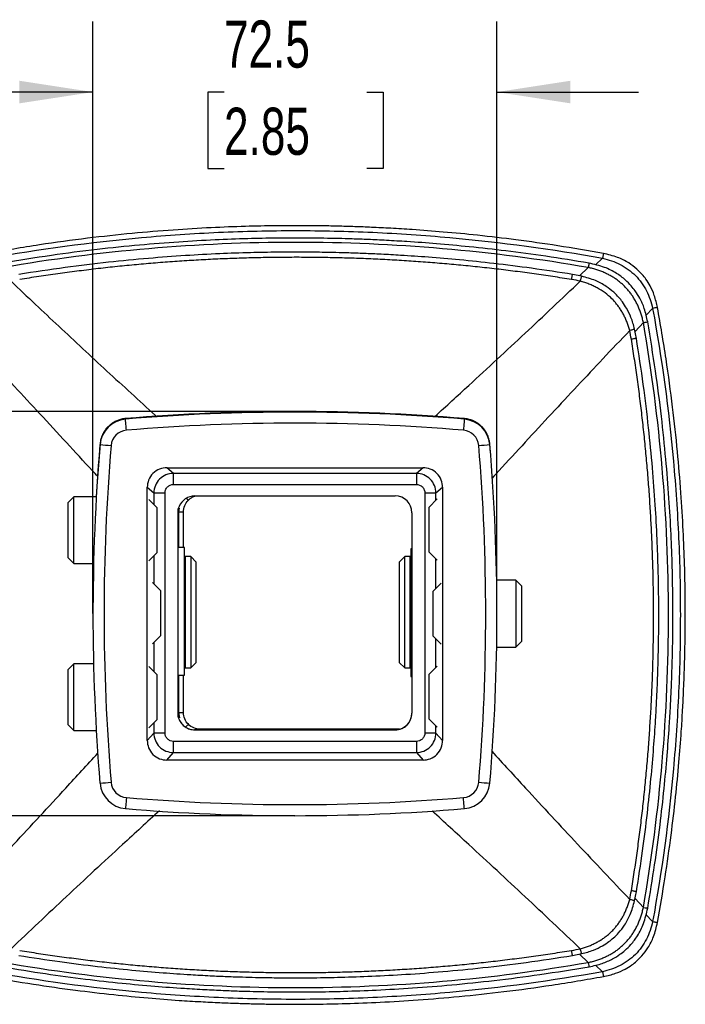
# Model space of a CAD drawing. Header units: millimetres. Extents: x 0 to 1118, y 0 to 864.
# Tile 8 of 21: x 500 to 620, y 147 to 323. Entities that reach past the tile are written whole.
import ezdxf

# ---------------------------------------------------------------- set-up
doc = ezdxf.new("R2010")
doc.units = ezdxf.units.MM
doc.header["$LTSCALE"] = 4
doc.layers.add('DIMENSIONS', color=140, linetype='Continuous', lineweight=25)
doc.styles.add('SLDTEXTSTYLE0', font='TXT', dxfattribs={"width": 0.7})
doc.dimstyles.new('SLDDIMSTYLE2', dxfattribs={"dimtxt": 8.632031, "dimasz": 13.208, "dimexe": 0, "dimexo": 0.0625, "dimgap": 2.158008, "dimtad": 0, "dimtih": 1, "dimtoh": 1, "dimdec": 1, "dimrnd": 1e-09, "dimzin": 12, "dimdsep": 46, "dimtxsty": 'SLDTEXTSTYLE0', "dimsah": 1, "dimcen": 0.09, "dimadec": 0, "dimazin": 3, "dimtfac": 1, "dimtdec": 1, "dimtmove": 0, "dimatfit": 0, "dimfxl": 0, "dimfrac": 2, "dimtolj": 1, "dimtzin": 12, "dimarcsym": 0})

# ---------------------------------------------------------------- blocks, each defined once
blk = doc.blocks.new('_D_5')
at = {"layer": 'DIMENSIONS'}
for p, q in [((454.89, 253.04), (454.89, 278.44)), ((544.48, 253.04), (442.19, 253.04)), ((442.07, 222.71), (439.17, 222.71)), ((439.17, 222.71), (439.17, 208.99)), ((467.72, 222.71), (470.62, 222.71)), ((470.62, 222.71), (470.62, 208.99)), ((439.17, 208.99), (442.07, 208.99)), ((470.62, 208.99), (467.72, 208.99)), ((544.48, 180.44), (442.19, 180.44)), ((454.89, 180.44), (454.89, 155.04))]:
    blk.add_line(p, q, dxfattribs=at)
for points in [[(454.89, 253.04), (456.93, 266.25), (452.86, 266.25)], [(454.89, 180.44), (452.86, 167.24), (456.93, 167.24)]]:
    blk.add_solid(points, dxfattribs=at)
at = {"layer": 'DIMENSIONS', "char_height": 8.467, "attachment_point": 1, "style": 'SLDTEXTSTYLE0'}
for s, insert in [('72.6', (442.07, 235.55)), ('2.86', (442.07, 219.9))]:
    blk.add_mtext(s, dxfattribs=dict(at, insert=insert))
blk = doc.blocks.new('_D_6')
at = {"layer": 'DIMENSIONS'}
for p, q in [((513.31, 221.87), (513.31, 323.12)), ((585.81, 221.87), (585.81, 323.12)), ((513.31, 310.42), (487.91, 310.42)), ((536.83, 310.42), (533.93, 310.42)), ((533.93, 310.42), (533.93, 296.7)), ((562.48, 310.42), (565.37, 310.42)), ((565.37, 310.42), (565.37, 296.7)), ((585.81, 310.42), (611.21, 310.42)), ((533.93, 296.7), (536.83, 296.7)), ((565.37, 296.7), (562.48, 296.7))]:
    blk.add_line(p, q, dxfattribs=at)
for points in [[(513.31, 310.42), (500.1, 312.45), (500.1, 308.39)], [(585.81, 310.42), (599.01, 308.39), (599.01, 312.45)]]:
    blk.add_solid(points, dxfattribs=at)
at = {"layer": 'DIMENSIONS', "char_height": 8.467, "attachment_point": 1, "style": 'SLDTEXTSTYLE0'}
for s, insert in [('72.5', (536.83, 323.27)), ('2.85', (536.83, 307.61))]:
    blk.add_mtext(s, dxfattribs=dict(at, insert=insert))

msp = doc.modelspace()

# ---------------------------------------------------------------- linework, layer by layer
for p, q in [((603.5, 279.36), (604.76, 280.57)), ((601.05, 277.33), (599.37, 277.66)), ((600.63, 277.41), (602.21, 278.9)), ((613.76, 271.57), (612.57, 270.32)), ((612.1, 269.01), (610.6, 267.44)), ((610.85, 266.18), (610.52, 267.85)), ((519.14, 251.67), (519.14, 251.77)), ((579.97, 251.77), (579.97, 251.67)), ((514.58, 247.21), (514.58, 247.11)), ((584.54, 247.11), (584.54, 247.21)), ((584.66, 245.64), (584.54, 247.21)), ((526.56, 242.94), (572.56, 242.94)), ((527.74, 241.92), (526.56, 242.94)), ((572.56, 242.94), (571.37, 241.92)), ((571.37, 241.92), (527.74, 241.92)), ((523.06, 193.94), (523.06, 239.44)), ((523.06, 239.44), (524.24, 238.42)), ((527.74, 239.93), (571.37, 239.93)), ((574.87, 238.42), (576.06, 239.44)), ((576.06, 239.44), (576.06, 193.94)), ((509.89, 237.73), (508.82, 236.65)), ((513.91, 237.73), (509.89, 237.73)), ((509.89, 231.73), (509.89, 237.73)), ((524.82, 235.73), (523.32, 237.23)), ((524.24, 238.42), (524.24, 236.3)), ((526.24, 195.3), (526.24, 238.43)), ((531.56, 237.87), (567.56, 237.87)), ((572.87, 238.43), (572.87, 195.3)), ((575.1, 237.33), (573.6, 235.83)), ((574.87, 237.1), (574.87, 238.42)), ((508.82, 236.65), (508.82, 231.73)), ((524.82, 227.73), (524.82, 235.73)), ((528.56, 235.48), (528.56, 198.25)), ((528.76, 235.71), (528.68, 234.99)), ((573.6, 235.83), (573.6, 231.02)), ((528.68, 234.99), (528.68, 228.64)), ((529.56, 228.64), (529.56, 234.99)), ((570.56, 234.87), (570.56, 198.87)), ((508.82, 231.73), (508.82, 226.8)), ((509.89, 225.73), (509.89, 231.73)), ((573.6, 231.02), (573.6, 227.83)), ((529.76, 228.64), (528.56, 228.64)), ((529.76, 205.7), (529.76, 228.64)), ((570.56, 228.37), (570.36, 228.37)), ((570.36, 228.37), (570.36, 205.44)), ((508.82, 226.8), (509.89, 225.73)), ((523.32, 226.23), (524.82, 227.73)), ((524.24, 227.15), (524.24, 222.1)), ((530.86, 226.99), (529.86, 226.99)), ((529.86, 226.99), (529.86, 206.99)), ((531.86, 225.99), (530.86, 226.99)), ((530.86, 226.99), (530.86, 206.99)), ((569.26, 226.99), (568.26, 225.99)), ((570.26, 226.99), (569.26, 226.99)), ((569.26, 206.99), (569.26, 226.99)), ((570.26, 206.99), (570.26, 226.99)), ((573.6, 227.83), (575.1, 226.33)), ((574.87, 221.3), (574.87, 226.55)), ((509.89, 225.73), (513.42, 225.73)), ((529.86, 226.24), (529.76, 226.24)), ((531.86, 207.99), (531.86, 225.99)), ((568.26, 225.99), (568.26, 207.99)), ((570.36, 226.24), (570.26, 226.24)), ((525.52, 220.83), (524.02, 222.33)), ((575.79, 222.23), (574.29, 220.73)), ((589.22, 222.73), (585.76, 222.73)), ((590.29, 221.65), (589.22, 222.73)), ((589.22, 222.73), (589.22, 210.73)), ((590.29, 211.8), (590.29, 221.65)), ((525.52, 212.83), (525.52, 220.83)), ((574.29, 220.73), (574.29, 214.81)), ((513.31, 216.79), (513.31, 216.69)), ((585.81, 216.69), (585.81, 216.71)), ((574.29, 214.81), (574.29, 212.73)), ((524.02, 211.33), (525.52, 212.83)), ((574.29, 212.73), (575.79, 211.23)), ((524.24, 211.55), (524.24, 206.3)), ((574.87, 207.1), (574.87, 212.15)), ((585.76, 210.73), (589.22, 210.73)), ((589.22, 210.73), (590.29, 211.8)), ((509.89, 207.73), (508.82, 206.65)), ((513.42, 207.73), (509.89, 207.73)), ((509.89, 201.78), (509.89, 207.73)), ((524.82, 205.73), (523.32, 207.23)), ((529.76, 207.74), (529.86, 207.74)), ((529.86, 206.99), (530.86, 206.99)), ((530.86, 206.99), (531.86, 207.99)), ((568.26, 207.99), (569.26, 206.99)), ((569.26, 206.99), (570.26, 206.99)), ((570.26, 207.74), (570.36, 207.74)), ((575.1, 207.33), (573.6, 205.83)), ((508.82, 206.65), (508.82, 201.77)), ((524.82, 197.73), (524.82, 205.73)), ((528.56, 205.7), (529.76, 205.7)), ((528.68, 205.7), (528.68, 198.99)), ((529.56, 198.99), (529.56, 205.7)), ((570.36, 205.44), (570.56, 205.44)), ((573.6, 205.83), (573.6, 200.92)), ((508.82, 201.77), (508.82, 196.8)), ((509.89, 195.73), (509.89, 201.78)), ((573.6, 200.92), (573.6, 197.83)), ((528.68, 198.99), (528.83, 198)), ((508.82, 196.8), (509.89, 195.73)), ((523.32, 196.23), (524.82, 197.73)), ((524.24, 197.15), (524.24, 195.3)), ((573.6, 197.83), (575.1, 196.33)), ((574.87, 195.3), (574.87, 196.55)), ((509.89, 195.73), (513.91, 195.73)), ((524.24, 195.3), (523.06, 193.94)), ((567.56, 195.87), (531.56, 195.87)), ((531.56, 195.87), (531.56, 195.87)), ((531.56, 195.87), (567.56, 195.87)), ((568.32, 195.99), (532.56, 195.99)), ((567.56, 195.87), (567.56, 195.87)), ((576.06, 193.94), (574.87, 195.3)), ((571.37, 193.8), (527.74, 193.8)), ((526.56, 190.44), (527.74, 191.8)), ((527.74, 191.8), (571.37, 191.8)), ((571.37, 191.8), (572.56, 190.44)), ((572.56, 190.44), (526.56, 190.44)), ((610.52, 165.15), (610.85, 166.82)), ((610.6, 165.56), (612.1, 163.98)), ((612.56, 162.69), (613.76, 161.43)), ((599.37, 155.34), (601.05, 155.67)), ((602.21, 154.09), (600.63, 155.59)), ((604.76, 152.43), (603.51, 153.62))]:
    msp.add_line(p, q)
at = {"flags": 128}
for points in [[(519.31, 249.68), (519.28, 250.07), (519.24, 250.44), (519.22, 250.78), (519.19, 251.09), (519.17, 251.34), (519.15, 251.52), (519.14, 251.64), (519.14, 251.67)], [(579.97, 251.67), (579.97, 251.64), (579.96, 251.52), (579.94, 251.34), (579.92, 251.09), (579.9, 250.78), (579.87, 250.44), (579.84, 250.07), (579.8, 249.68)], [(514.58, 247.21), (514.02, 239.61), (513.91, 237.73)], [(513.42, 225.73), (513.39, 224.4), (513.31, 216.79)], [(519.31, 183.7), (519.28, 183.31), (519.24, 182.94), (519.22, 182.6), (519.19, 182.29), (519.17, 182.05), (519.15, 181.86), (519.14, 181.75), (519.14, 181.71)], [(579.97, 181.71), (579.97, 181.75), (579.96, 181.86), (579.94, 182.05), (579.92, 182.29), (579.9, 182.6), (579.87, 182.94), (579.84, 183.31), (579.8, 183.7)]]:
    msp.add_lwpolyline(points, dxfattribs=at)
for centre, radius, start, end in [((549.56, -111.96), 365, 85.2201, 94.7799), ((549.56, -112.06), 365, 85.2201, 94.7799), ((519.56, 246.69), 5, 94.7798, 175.22), ((579.55, 246.69), 5, 4.78, 85.2202), ((519.56, 246.69), 3, 94.7798, 175.22), ((549.56, -112.06), 363, 85.2201, 94.7799), ((579.55, 246.69), 3, 4.78, 85.2202), ((878.3, 216.69), 365, 175.2201, 184.7799), ((532.7, 445.88), 199.6, 264.7894, 265.3637), ((878.3, 216.69), 363, 175.2201, 184.7799), ((566.41, 445.88), 199.6, 274.6363, 275.2106), ((220.81, 216.69), 363, 355.2201, 4.7799), ((220.81, 216.69), 365, 355.2201, 4.7799), ((531.56, 234.87), 3, 90, 158.0514), ((567.56, 234.87), 3, 0.0001, 90.0001), ((567.56, 198.87), 3, 269.9999, 359.9999), ((531.56, 198.87), 3, 201.9486, 270), ((499.46, 385), 199.29, 274.3487, 274.9236), ((519.56, 186.7), 5, 184.78, 265.2202), ((519.56, 186.69), 3, 184.78, 265.2202), ((579.55, 186.69), 3, 274.7798, 355.22), ((579.55, 186.7), 5, 274.7798, 355.22), ((599.65, 385), 199.29, 265.0764, 265.6513), ((549.56, 545.44), 363, 265.2201, 274.7799), ((549.56, 545.45), 365, 265.2201, 274.7799)]:
    msp.add_arc(centre, radius, start, end)
for points, knots in [([(604.92, 281.43), (602.2, 281.91), (596.98, 282.82), (589.45, 283.87), (582.58, 284.69), (576.37, 285.28), (571.17, 285.69), (566.89, 285.95), (563.44, 286.12), (560.42, 286.24), (557.64, 286.32), (554.51, 286.39), (550.67, 286.43), (545.91, 286.41), (540.46, 286.3), (534.32, 286.06), (527.54, 285.65), (520.14, 285.04), (512.13, 284.16), (503.49, 283), (497.54, 281.97), (494.46, 281.43)], [0, 0, 0, 0, 0.074603, 0.143079, 0.205397, 0.261534, 0.311474, 0.346359, 0.377411, 0.404633, 0.428093, 0.452516, 0.489141, 0.53198, 0.58105, 0.63637, 0.697941, 0.764487, 0.837033, 0.915552, 1, 1, 1, 1]), ([(494.62, 280.57), (503.69, 282.22), (512.85, 283.46), (526.64, 284.71), (531.25, 285.02), (540.47, 285.44), (545.08, 285.54), (554.3, 285.54), (558.91, 285.44), (568.13, 285.02), (572.74, 284.71), (586.54, 283.46), (595.7, 282.22), (604.76, 280.57)], [0, 0, 0, 0, 0.25, 0.25, 0.375, 0.375, 0.5, 0.5, 0.625, 0.625, 0.75, 0.75, 1, 1, 1, 1]), ([(602.34, 279.68), (599.75, 280.11), (594.79, 280.93), (587.62, 281.89), (581.07, 282.62), (575.16, 283.17), (570.2, 283.53), (566.12, 283.77), (562.83, 283.93), (559.95, 284.04), (557.29, 284.11), (554.3, 284.17), (550.62, 284.21), (546.08, 284.19), (540.87, 284.09), (535.01, 283.87), (528.54, 283.5), (521.48, 282.94), (513.85, 282.15), (505.63, 281.09), (499.97, 280.16), (497.04, 279.68)], [0, 0, 0, 0, 0.074391, 0.142733, 0.204979, 0.261094, 0.311051, 0.345971, 0.37707, 0.404344, 0.42786, 0.452363, 0.489118, 0.532109, 0.581332, 0.636774, 0.698419, 0.764977, 0.837458, 0.915818, 1, 1, 1, 1]), ([(602.21, 278.9), (584.88, 281.91), (567.28, 283.42), (532.1, 283.42), (514.51, 281.91), (497.18, 278.9)], [0, 0, 0, 0, 0.5, 0.5, 1, 1, 1, 1]), ([(599.37, 277.66), (596.93, 278.04), (592.23, 278.77), (585.46, 279.62), (579.29, 280.27), (573.71, 280.75), (569.03, 281.07), (565.18, 281.29), (562.08, 281.42), (559.36, 281.52), (556.86, 281.59), (554.04, 281.64), (550.57, 281.68), (546.28, 281.66), (541.37, 281.57), (535.85, 281.38), (529.75, 281.05), (523.09, 280.55), (515.89, 279.85), (508.13, 278.91), (502.78, 278.09), (500.01, 277.66)], [0, 0, 0, 0, 0.074425, 0.142784, 0.205036, 0.261149, 0.311099, 0.346012, 0.377104, 0.404371, 0.427881, 0.452376, 0.489121, 0.532099, 0.581308, 0.636736, 0.69837, 0.76492, 0.837404, 0.91578, 1, 1, 1, 1]), ([(604.92, 281.43), (604.92, 281.43), (604.91, 281.35), (604.85, 281.05), (604.81, 280.83), (604.76, 280.57)], [0, 0, 0, 0, 0.5, 0.5, 1, 1, 1, 1]), ([(614.63, 271.73), (614.46, 272.46), (614.16, 273.8), (613.4, 275.5), (612.64, 276.74), (611.84, 277.75), (610.84, 278.76), (609.38, 279.85), (607.37, 280.86), (605.78, 281.23), (604.92, 281.43)], [0, 0, 0, 0, 0.153669, 0.280417, 0.37809, 0.450306, 0.543637, 0.667733, 0.820735, 1, 1, 1, 1]), ([(599.22, 276.75), (598.66, 276.84), (597.54, 277.02), (595.86, 277.27), (594.18, 277.52), (592.49, 277.76), (590.8, 277.99), (589.11, 278.22), (587.42, 278.43), (585.72, 278.63), (584.03, 278.83), (582.33, 279.01), (580.63, 279.19), (578.93, 279.35), (577.23, 279.51), (575.53, 279.66), (573.83, 279.79), (572.12, 279.92), (570.42, 280.04), (568.71, 280.15), (567, 280.25), (565.29, 280.34), (563.58, 280.42), (561.87, 280.5), (560.16, 280.56), (558.45, 280.61), (556.74, 280.66), (555.02, 280.69), (553.31, 280.71), (551.59, 280.73), (549.88, 280.74), (548.16, 280.73), (546.45, 280.72), (544.73, 280.7), (543.01, 280.66), (541.29, 280.62), (539.58, 280.57), (537.86, 280.51), (536.14, 280.44), (534.42, 280.36), (532.71, 280.27), (530.99, 280.17), (529.27, 280.06), (527.56, 279.94), (525.84, 279.82), (524.12, 279.68), (522.41, 279.53), (520.69, 279.37), (518.98, 279.21), (517.26, 279.03), (515.55, 278.85), (513.84, 278.65), (512.12, 278.45), (510.41, 278.23), (508.7, 278.01), (506.99, 277.78), (505.28, 277.53), (503.57, 277.28), (501.87, 277.02), (500.73, 276.84), (500.16, 276.75)], [0, 0, 0, 0, 0.0171089, 0.0342228, 0.0513418, 0.0684659, 0.085595, 0.1027292, 0.1198683, 0.1370123, 0.1541614, 0.1713153, 0.1884741, 0.2056378, 0.2228063, 0.2399796, 0.2571577, 0.2743406, 0.2915282, 0.3087205, 0.3259175, 0.3431192, 0.3603255, 0.3775364, 0.394752, 0.4119721, 0.4291967, 0.4464259, 0.4636596, 0.4808977, 0.4981403, 0.5153874, 0.5326388, 0.5498947, 0.5671549, 0.5844194, 0.6016882, 0.6189613, 0.6362386, 0.6535202, 0.670806, 0.6880959, 0.70539, 0.7226882, 0.7399905, 0.7572969, 0.7746073, 0.7919218, 0.8092402, 0.8265626, 0.843889, 0.8612193, 0.8785535, 0.8958916, 0.9132335, 0.9305792, 0.9479288, 0.9652821, 0.9826392, 1, 1, 1, 1]), ([(602.34, 279.68), (602.34, 279.68), (602.33, 279.61), (602.28, 279.34), (602.25, 279.14), (602.21, 278.9)], [0, 0, 0, 0, 0.5, 0.5, 1, 1, 1, 1]), ([(612.87, 269.15), (612.7, 269.95), (612.38, 271.41), (611.56, 273.27), (610.73, 274.61), (609.87, 275.71), (608.78, 276.8), (607.2, 277.98), (605.01, 279.08), (603.28, 279.47), (602.34, 279.68)], [0, 0, 0, 0, 0.154097, 0.280884, 0.378397, 0.450418, 0.543443, 0.667314, 0.820281, 1, 1, 1, 1]), ([(604.76, 280.57), (605.84, 280.33), (606.92, 279.96), (608.43, 279.19), (608.91, 278.9), (609.83, 278.23), (610.26, 277.86), (611.07, 277.05), (611.44, 276.62), (612.1, 275.7), (612.39, 275.22), (613.16, 273.71), (613.52, 272.65), (613.76, 271.57)], [0, 0, 0, 0, 0.25, 0.25, 0.375, 0.375, 0.5, 0.5, 0.625, 0.625, 0.75, 0.75, 1, 1, 1, 1]), ([(599.22, 276.75), (599.24, 276.87), (599.28, 277.11), (599.33, 277.39), (599.36, 277.58), (599.37, 277.66), (599.37, 277.65), (599.37, 277.65)], [0, 0, 0, 0, 0.230757, 0.461513, 0.692265, 0.923019, 1, 1, 1, 1]), ([(612.1, 269.01), (612.07, 269.15), (612.01, 269.41), (611.92, 269.79), (611.81, 270.17), (611.7, 270.54), (611.57, 270.91), (611.44, 271.27), (611.3, 271.62), (611.15, 271.96), (611, 272.3), (610.83, 272.63), (610.66, 272.95), (610.47, 273.27), (610.28, 273.58), (610.08, 273.88), (609.88, 274.17), (609.66, 274.46), (609.44, 274.74), (609.21, 275.01), (608.97, 275.27), (608.72, 275.53), (608.46, 275.77), (608.2, 276.01), (607.93, 276.24), (607.65, 276.47), (607.37, 276.68), (607.07, 276.89), (606.77, 277.09), (606.46, 277.28), (606.15, 277.46), (605.82, 277.64), (605.49, 277.8), (605.16, 277.96), (604.81, 278.11), (604.46, 278.25), (604.1, 278.38), (603.74, 278.5), (603.36, 278.62), (602.99, 278.72), (602.6, 278.82), (602.34, 278.88), (602.21, 278.9)], [0, 0, 0, 0, 0.0270169, 0.0537354, 0.0801683, 0.1063289, 0.1322309, 0.1578882, 0.1833151, 0.2085262, 0.2335366, 0.2583616, 0.2830168, 0.3075182, 0.3318821, 0.356125, 0.3802637, 0.4043154, 0.4282972, 0.4522266, 0.4761212, 0.4999984, 0.5238759, 0.5477712, 0.5717017, 0.5956847, 0.6197375, 0.6438773, 0.668121, 0.6924853, 0.7169867, 0.7416416, 0.7664661, 0.791476, 0.8166865, 0.8421129, 0.8677697, 0.8936714, 0.9198318, 0.9462646, 0.9729831, 1, 1, 1, 1]), ([(498.61, 276.44), (500.07, 275.06), (502.91, 272.36), (507.21, 268.32), (511.48, 264.33), (515.81, 260.32), (520.15, 256.33), (523.11, 253.62), (524.62, 252.23), (524.68, 252.17)], [0, 0, 0, 0, 0.170624, 0.331788, 0.498619, 0.664137, 0.828474, 0.993472, 1, 1, 1, 1]), ([(574.69, 252.17), (576.72, 254.03), (582.17, 259.01), (590.87, 267.07), (597.48, 273.33), (600.78, 276.44)], [0, 0, 0, 0, 0.229508, 0.615776, 1, 1, 1, 1]), ([(600.78, 276.44), (600.81, 276.57), (600.87, 276.81), (600.95, 277.09), (601.01, 277.26), (601.04, 277.34), (601.04, 277.32), (601.04, 277.32)], [0, 0, 0, 0, 0.235116, 0.47024, 0.705343, 0.940473, 1, 1, 1, 1]), ([(609.64, 267.59), (609.6, 267.71), (609.54, 267.96), (609.42, 268.33), (609.3, 268.69), (609.17, 269.05), (609.03, 269.4), (608.88, 269.74), (608.73, 270.07), (608.56, 270.4), (608.39, 270.72), (608.21, 271.03), (608.02, 271.34), (607.82, 271.64), (607.61, 271.93), (607.4, 272.21), (607.18, 272.49), (606.95, 272.75), (606.71, 273.02), (606.17, 273.58), (605.24, 274.38), (604.08, 275.12), (603.09, 275.62), (602.34, 275.95), (601.69, 276.18), (601.25, 276.31), (601.01, 276.38), (600.88, 276.42), (600.8, 276.44), (600.78, 276.44)], [0, 0, 0, 0, 0.0296232, 0.0589354, 0.0879527, 0.1166915, 0.1451688, 0.1734018, 0.2014083, 0.2292062, 0.2568143, 0.2842512, 0.3115363, 0.338689, 0.365729, 0.3926765, 0.4195514, 0.4463742, 0.4731653, 0.4999454, 0.6244957, 0.7508579, 0.8130599, 0.876075, 0.9382898, 0.9692226, 0.9815445, 0.9949242, 1, 1, 1, 1]), ([(610.52, 267.85), (610.33, 268.56), (609.98, 269.85), (609.19, 271.47), (608.43, 272.65), (607.65, 273.61), (606.69, 274.58), (605.3, 275.64), (603.39, 276.68), (601.87, 277.1), (601.05, 277.33)], [0, 0, 0, 0, 0.154793, 0.281907, 0.379182, 0.451203, 0.543758, 0.666876, 0.819876, 1, 1, 1, 1]), ([(614.63, 271.73), (614.63, 271.73), (614.55, 271.71), (614.25, 271.66), (614.03, 271.62), (613.76, 271.57)], [0, 0, 0, 0, 0.5, 0.5, 1, 1, 1, 1]), ([(613.76, 271.57), (615.41, 262.5), (616.66, 253.34), (617.9, 239.55), (618.21, 234.94), (618.63, 225.72), (618.73, 221.11), (618.73, 211.89), (618.63, 207.28), (618.22, 198.06), (617.9, 193.45), (616.66, 179.66), (615.41, 170.5), (613.76, 161.43)], [0, 0, 0, 0, 0.25, 0.25, 0.375, 0.375, 0.5, 0.5, 0.625, 0.625, 0.75, 0.75, 1, 1, 1, 1]), ([(614.63, 161.27), (615.1, 163.99), (616.01, 169.21), (617.07, 176.74), (617.88, 183.61), (618.48, 189.82), (618.88, 195.02), (619.14, 199.3), (619.31, 202.75), (619.43, 205.77), (619.52, 208.55), (619.58, 211.68), (619.62, 215.52), (619.61, 220.28), (619.5, 225.73), (619.26, 231.87), (618.85, 238.65), (618.23, 246.05), (617.35, 254.06), (616.19, 262.7), (615.16, 268.65), (614.63, 271.73)], [0, 0, 0, 0, 0.074605, 0.1430813, 0.205397, 0.2615307, 0.3114697, 0.3463561, 0.3774107, 0.4046336, 0.4280952, 0.4525179, 0.489143, 0.5319808, 0.581049, 0.6363695, 0.6979416, 0.7644874, 0.8370332, 0.9155517, 1, 1, 1, 1]), ([(612.1, 269.01), (612.34, 269.06), (612.53, 269.09), (612.8, 269.14), (612.87, 269.15), (612.87, 269.15)], [0, 0, 0, 0, 0.5, 0.5, 1, 1, 1, 1]), ([(612.1, 163.98), (615.1, 181.32), (616.61, 198.91), (616.61, 234.09), (615.1, 251.68), (612.1, 269.01)], [0, 0, 0, 0, 0.5, 0.5, 1, 1, 1, 1]), ([(612.87, 163.85), (613.3, 166.44), (614.12, 171.41), (615.08, 178.57), (615.82, 185.12), (616.36, 191.03), (616.72, 195.99), (616.97, 200.07), (617.12, 203.36), (617.23, 206.25), (617.31, 208.9), (617.37, 211.89), (617.4, 215.57), (617.39, 220.12), (617.29, 225.32), (617.07, 231.19), (616.7, 237.65), (616.13, 244.71), (615.34, 252.34), (614.29, 260.56), (613.35, 266.22), (612.87, 269.15)], [0, 0, 0, 0, 0.07439, 0.142731, 0.204978, 0.261094, 0.311052, 0.345972, 0.37707, 0.404344, 0.42786, 0.452362, 0.489117, 0.532109, 0.581331, 0.636774, 0.69842, 0.764976, 0.837457, 0.915817, 1, 1, 1, 1]), ([(514.16, 241.36), (513.84, 241.71), (511.97, 243.75), (508.51, 247.52), (503.85, 252.57), (499.18, 257.58), (494.51, 262.56), (491.35, 265.89), (489.75, 267.59)], [0, 0, 0, 0, 0.0391963, 0.2291883, 0.4263856, 0.6132869, 0.8036344, 1, 1, 1, 1]), ([(609.64, 267.59), (608.04, 265.9), (604.91, 262.6), (600.24, 257.62), (595.59, 252.63), (590.9, 247.55), (587.36, 243.69), (585.38, 241.53), (584.98, 241.09)], [0, 0, 0, 0, 0.193617, 0.37961, 0.56788, 0.759425, 0.951187, 1, 1, 1, 1]), ([(610.51, 267.85), (610.52, 267.85), (610.53, 267.85), (610.46, 267.82), (610.28, 267.76), (610.01, 267.68), (609.76, 267.62), (609.64, 267.59)], [0, 0, 0, 0, 0.059527, 0.294656, 0.529759, 0.764884, 1, 1, 1, 1]), ([(610.84, 266.18), (610.84, 266.18), (610.85, 266.18), (610.77, 266.17), (610.59, 266.14), (610.31, 266.09), (610.06, 266.05), (609.94, 266.03)], [0, 0, 0, 0, 0.076981, 0.307735, 0.538487, 0.769243, 1, 1, 1, 1]), ([(609.94, 166.97), (610.03, 167.53), (610.21, 168.65), (610.47, 170.33), (610.72, 172.02), (610.96, 173.7), (611.19, 175.39), (611.41, 177.08), (611.62, 178.77), (611.83, 180.47), (612.02, 182.16), (612.2, 183.86), (612.38, 185.56), (612.54, 187.26), (612.7, 188.96), (612.85, 190.66), (612.99, 192.36), (613.12, 194.07), (613.23, 195.77), (613.34, 197.48), (613.44, 199.19), (613.54, 200.9), (613.62, 202.61), (613.69, 204.32), (613.75, 206.03), (613.81, 207.74), (613.85, 209.46), (613.88, 211.17), (613.91, 212.88), (613.92, 214.6), (613.93, 216.31), (613.93, 218.03), (613.91, 219.75), (613.89, 221.46), (613.86, 223.18), (613.82, 224.9), (613.76, 226.61), (613.7, 228.33), (613.63, 230.05), (613.55, 231.77), (613.46, 233.48), (613.36, 235.2), (613.26, 236.92), (613.14, 238.64), (613.01, 240.35), (612.87, 242.07), (612.72, 243.79), (612.57, 245.5), (612.4, 247.22), (612.23, 248.93), (612.04, 250.64), (611.85, 252.36), (611.64, 254.07), (611.43, 255.78), (611.2, 257.49), (610.97, 259.2), (610.73, 260.91), (610.47, 262.62), (610.21, 264.33), (610.03, 265.46), (609.94, 266.03)], [0, 0, 0, 0, 0.017109, 0.034223, 0.051342, 0.068466, 0.085595, 0.102729, 0.119868, 0.137012, 0.154161, 0.171315, 0.188474, 0.205638, 0.222806, 0.23998, 0.257158, 0.274341, 0.291528, 0.308721, 0.325918, 0.343119, 0.360326, 0.377537, 0.394752, 0.411972, 0.429197, 0.446426, 0.46366, 0.480898, 0.498141, 0.515388, 0.532639, 0.549895, 0.567155, 0.58442, 0.601688, 0.618962, 0.636239, 0.65352, 0.670806, 0.688096, 0.70539, 0.722688, 0.739991, 0.757297, 0.774607, 0.791922, 0.80924, 0.826563, 0.843889, 0.861219, 0.878554, 0.895892, 0.913234, 0.930579, 0.947929, 0.965282, 0.982639, 1, 1, 1, 1]), ([(610.85, 166.82), (611.23, 169.27), (611.96, 173.96), (612.81, 180.73), (613.46, 186.9), (613.94, 192.48), (614.27, 197.16), (614.48, 201.01), (614.62, 204.11), (614.71, 206.83), (614.78, 209.34), (614.84, 212.15), (614.87, 215.62), (614.85, 219.91), (614.76, 224.82), (614.57, 230.35), (614.24, 236.45), (613.74, 243.1), (613.04, 250.3), (612.1, 258.07), (611.28, 263.41), (610.85, 266.18)], [0, 0, 0, 0, 0.0744244, 0.142783, 0.2050348, 0.2611484, 0.3110997, 0.3460127, 0.3771046, 0.4043712, 0.4278807, 0.4523762, 0.4891203, 0.5320991, 0.5813076, 0.6367364, 0.6983698, 0.7649197, 0.8374028, 0.91578, 1, 1, 1, 1]), ([(519.14, 251.77), (519.07, 251.77), (518.95, 251.75), (518.78, 251.73), (518.64, 251.7), (518.52, 251.68), (518.33, 251.64), (518.07, 251.57), (517.73, 251.45), (517.42, 251.31), (517.11, 251.15), (516.83, 250.98), (516.65, 250.86), (516.57, 250.8)], [0, 0, 0, 0, 0.072459, 0.134371, 0.185736, 0.226553, 0.256822, 0.399634, 0.511383, 0.644944, 0.763219, 0.887005, 1, 1, 1, 1]), ([(582.54, 250.8), (582.5, 250.83), (582.42, 250.89), (582.28, 250.99), (582.12, 251.08), (581.96, 251.18), (581.78, 251.27), (581.58, 251.36), (581.38, 251.45), (581.13, 251.54), (580.83, 251.63), (580.43, 251.72), (580.13, 251.75), (579.97, 251.77)], [0, 0, 0, 0, 0.0569719, 0.1178613, 0.1827289, 0.2516245, 0.32459, 0.4016604, 0.4828655, 0.5641733, 0.677468, 0.8227465, 1, 1, 1, 1]), ([(515.55, 249.78), (515.52, 249.74), (515.46, 249.65), (515.36, 249.51), (515.27, 249.36), (515.17, 249.19), (515.08, 249.01), (514.99, 248.82), (514.9, 248.61), (514.81, 248.37), (514.72, 248.07), (514.63, 247.67), (514.59, 247.37), (514.58, 247.21)], [0, 0, 0, 0, 0.056972, 0.117861, 0.182729, 0.251625, 0.32459, 0.40166, 0.482865, 0.564173, 0.677468, 0.822746, 1, 1, 1, 1]), ([(515.55, 249.78), (515.58, 249.82), (515.65, 249.91), (515.75, 250.03), (515.86, 250.15), (515.97, 250.27), (516.08, 250.38), (516.19, 250.49), (516.31, 250.6), (516.44, 250.7), (516.52, 250.76), (516.57, 250.8)], [0, 0, 0, 0, 0.1139736, 0.2258015, 0.3360952, 0.4454683, 0.5545341, 0.6639066, 0.7742001, 0.8860272, 1, 1, 1, 1]), ([(582.54, 250.8), (582.59, 250.76), (582.67, 250.7), (582.8, 250.6), (582.92, 250.49), (583.03, 250.38), (583.15, 250.27), (583.25, 250.15), (583.36, 250.03), (583.46, 249.91), (583.53, 249.82), (583.56, 249.78)], [0, 0, 0, 0, 0.113974, 0.225802, 0.336096, 0.445469, 0.554535, 0.663907, 0.7742, 0.886027, 1, 1, 1, 1]), ([(584.54, 247.21), (584.53, 247.27), (584.52, 247.4), (584.49, 247.57), (584.47, 247.71), (584.45, 247.82), (584.4, 248.02), (584.33, 248.27), (584.21, 248.62), (584.08, 248.93), (583.92, 249.24), (583.75, 249.52), (583.62, 249.7), (583.56, 249.78)], [0, 0, 0, 0, 0.072459, 0.134371, 0.185736, 0.226553, 0.256822, 0.399634, 0.511383, 0.644944, 0.763219, 0.887005, 1, 1, 1, 1]), ([(526.56, 242.94), (526.14, 242.94), (525.7, 242.86), (524.84, 242.52), (524.42, 242.26), (523.74, 241.57), (523.47, 241.16), (523.13, 240.3), (523.06, 239.85), (523.06, 239.44)], [0, 0, 0, 0, 0.25, 0.25, 0.5, 0.5, 0.75, 0.75, 1, 1, 1, 1]), ([(576.06, 239.44), (576.06, 239.85), (575.98, 240.3), (575.64, 241.16), (575.37, 241.57), (574.69, 242.26), (574.28, 242.52), (573.41, 242.86), (572.97, 242.94), (572.56, 242.94)], [0, 0, 0, 0, 0.25, 0.25, 0.5, 0.5, 0.75, 0.75, 1, 1, 1, 1]), ([(527.74, 241.92), (527.28, 241.92), (526.83, 241.83), (525.98, 241.48), (525.59, 241.22), (524.95, 240.57), (524.69, 240.19), (524.34, 239.34), (524.24, 238.88), (524.24, 238.42)], [0, 0, 0, 0, 0.25, 0.25, 0.5, 0.5, 0.75, 0.75, 1, 1, 1, 1]), ([(527.74, 239.93), (527.74, 240.19), (527.74, 240.45), (527.74, 240.92), (527.74, 241.14), (527.74, 241.51), (527.74, 241.66), (527.74, 241.86), (527.74, 241.92), (527.74, 241.92)], [0, 0, 0, 0, 0.25, 0.25, 0.5, 0.5, 0.75, 0.75, 1, 1, 1, 1]), ([(574.87, 238.42), (574.87, 238.88), (574.78, 239.34), (574.43, 240.19), (574.17, 240.57), (573.52, 241.22), (573.13, 241.48), (572.28, 241.83), (571.83, 241.92), (571.37, 241.92)], [0, 0, 0, 0, 0.25, 0.25, 0.5, 0.5, 0.75, 0.75, 1, 1, 1, 1]), ([(571.37, 241.92), (571.37, 241.92), (571.37, 241.86), (571.37, 241.66), (571.37, 241.51), (571.37, 241.14), (571.37, 240.92), (571.37, 240.45), (571.37, 240.19), (571.37, 239.93)], [0, 0, 0, 0, 0.25, 0.25, 0.5, 0.5, 0.75, 0.75, 1, 1, 1, 1]), ([(526.24, 238.43), (526.24, 238.6), (526.28, 238.8), (526.42, 239.16), (526.54, 239.34), (526.83, 239.63), (527.01, 239.75), (527.38, 239.9), (527.57, 239.93), (527.74, 239.93)], [0, 0, 0, 0, 0.25, 0.25, 0.5, 0.5, 0.75, 0.75, 1, 1, 1, 1]), ([(571.37, 239.93), (571.55, 239.93), (571.74, 239.9), (572.11, 239.75), (572.28, 239.63), (572.58, 239.34), (572.69, 239.16), (572.84, 238.8), (572.87, 238.6), (572.87, 238.43)], [0, 0, 0, 0, 0.25, 0.25, 0.5, 0.5, 0.75, 0.75, 1, 1, 1, 1]), ([(524.24, 238.42), (524.25, 238.42), (524.3, 238.42), (524.51, 238.43), (524.66, 238.43), (525.03, 238.43), (525.25, 238.43), (525.73, 238.43), (525.98, 238.43), (526.24, 238.43)], [0, 0, 0, 0, 0.25, 0.25, 0.5, 0.5, 0.75, 0.75, 1, 1, 1, 1]), ([(529.56, 234.99), (529.56, 235.38), (529.63, 235.77), (529.93, 236.5), (530.16, 236.83), (530.43, 237.11)], [0, 0, 0, 0, 0.5, 0.5, 1, 1, 1, 1]), ([(530.43, 237.11), (530.42, 237.12), (530.4, 237.14), (530.16, 237.38), (530.11, 237.44)], [0, 0, 0, 0, 0.782127, 1, 1, 1, 1]), ([(530.43, 237.11), (530.58, 237.24), (530.84, 237.47), (531.29, 237.74), (531.64, 237.83), (531.76, 237.87)], [0, 0, 0, 0, 0.44286, 0.803884, 1, 1, 1, 1]), ([(572.87, 238.43), (573.13, 238.43), (573.39, 238.43), (573.87, 238.43), (574.09, 238.43), (574.46, 238.43), (574.6, 238.43), (574.81, 238.42), (574.86, 238.42), (574.87, 238.42)], [0, 0, 0, 0, 0.25, 0.25, 0.5, 0.5, 0.75, 0.75, 1, 1, 1, 1]), ([(529.56, 234.99), (529.56, 234.99), (529.48, 234.99), (529.18, 234.99), (528.95, 234.99), (528.68, 234.99)], [0, 0, 0, 0, 0.5, 0.5, 1, 1, 1, 1]), ([(528.68, 198.99), (528.95, 198.99), (529.18, 198.99), (529.48, 198.99), (529.56, 198.99), (529.56, 198.99)], [0, 0, 0, 0, 0.5, 0.5, 1, 1, 1, 1]), ([(530.43, 196.86), (530.16, 197.14), (529.93, 197.48), (529.63, 198.2), (529.56, 198.59), (529.56, 198.99)], [0, 0, 0, 0, 0.5, 0.5, 1, 1, 1, 1]), ([(569.68, 196.75), (569.95, 197.03), (570.18, 197.36), (570.48, 198.09), (570.56, 198.48), (570.56, 198.87)], [0, 0, 0, 0, 0.5, 0.5, 1, 1, 1, 1]), ([(528.77, 197.74), (528.88, 197.47), (529.04, 197.21), (529.41, 196.75), (529.63, 196.55), (530.12, 196.22), (530.39, 196.09), (530.96, 195.92), (531.26, 195.87), (531.56, 195.87)], [0, 0, 0, 0, 0.25, 0.25, 0.5, 0.5, 0.75, 0.75, 1, 1, 1, 1]), ([(530.43, 196.86), (530.4, 196.83), (530.35, 196.78), (530.08, 196.51), (529.94, 196.37), (529.93, 196.36)], [0, 0, 0, 0, 0.635443, 0.979889, 1, 1, 1, 1]), ([(532.56, 195.99), (532.16, 195.99), (531.77, 196.06), (531.05, 196.36), (530.71, 196.59), (530.43, 196.86)], [0, 0, 0, 0, 0.5, 0.5, 1, 1, 1, 1]), ([(567.56, 195.87), (567.95, 195.87), (568.34, 195.95), (569.07, 196.25), (569.4, 196.47), (569.68, 196.75)], [0, 0, 0, 0, 0.5, 0.5, 1, 1, 1, 1]), ([(524.24, 195.3), (524.24, 194.84), (524.33, 194.38), (524.69, 193.54), (524.94, 193.15), (525.59, 192.5), (525.98, 192.24), (526.83, 191.89), (527.28, 191.8), (527.74, 191.8)], [0, 0, 0, 0, 0.25, 0.25, 0.5, 0.5, 0.75, 0.75, 1, 1, 1, 1]), ([(526.24, 195.3), (525.98, 195.3), (525.73, 195.3), (525.25, 195.3), (525.03, 195.3), (524.66, 195.3), (524.51, 195.3), (524.3, 195.3), (524.25, 195.3), (524.24, 195.3)], [0, 0, 0, 0, 0.25, 0.25, 0.5, 0.5, 0.75, 0.75, 1, 1, 1, 1]), ([(527.74, 193.8), (527.57, 193.8), (527.38, 193.83), (527.01, 193.98), (526.83, 194.1), (526.54, 194.39), (526.42, 194.57), (526.28, 194.93), (526.24, 195.13), (526.24, 195.3)], [0, 0, 0, 0, 0.25, 0.25, 0.5, 0.5, 0.75, 0.75, 1, 1, 1, 1]), ([(532.56, 195.87), (532.56, 195.89), (532.56, 195.97), (532.56, 195.98), (532.56, 195.99)], [0, 0, 0, 0, 0.238927, 1, 1, 1, 1]), ([(571.37, 191.8), (571.83, 191.8), (572.28, 191.89), (573.13, 192.24), (573.52, 192.5), (574.17, 193.15), (574.43, 193.53), (574.78, 194.38), (574.87, 194.84), (574.87, 195.3)], [0, 0, 0, 0, 0.25, 0.25, 0.5, 0.5, 0.75, 0.75, 1, 1, 1, 1]), ([(572.87, 195.3), (572.87, 195.13), (572.84, 194.93), (572.69, 194.57), (572.58, 194.39), (572.28, 194.1), (572.11, 193.98), (571.74, 193.83), (571.55, 193.8), (571.37, 193.8)], [0, 0, 0, 0, 0.25, 0.25, 0.5, 0.5, 0.75, 0.75, 1, 1, 1, 1]), ([(574.87, 195.3), (574.86, 195.3), (574.81, 195.3), (574.6, 195.3), (574.46, 195.3), (574.09, 195.3), (573.87, 195.3), (573.39, 195.3), (573.13, 195.3), (572.87, 195.3)], [0, 0, 0, 0, 0.25, 0.25, 0.5, 0.5, 0.75, 0.75, 1, 1, 1, 1]), ([(523.06, 193.94), (523.06, 193.53), (523.13, 193.08), (523.47, 192.22), (523.74, 191.81), (524.42, 191.12), (524.84, 190.86), (525.7, 190.51), (526.14, 190.44), (526.56, 190.44)], [0, 0, 0, 0, 0.25, 0.25, 0.5, 0.5, 0.75, 0.75, 1, 1, 1, 1]), ([(527.74, 191.8), (527.74, 191.8), (527.74, 191.86), (527.74, 192.06), (527.74, 192.21), (527.74, 192.58), (527.74, 192.8), (527.74, 193.28), (527.74, 193.54), (527.74, 193.8)], [0, 0, 0, 0, 0.25, 0.25, 0.5, 0.5, 0.75, 0.75, 1, 1, 1, 1]), ([(571.37, 193.8), (571.37, 193.54), (571.37, 193.28), (571.37, 192.8), (571.37, 192.58), (571.37, 192.21), (571.37, 192.06), (571.37, 191.86), (571.37, 191.8), (571.37, 191.8)], [0, 0, 0, 0, 0.25, 0.25, 0.5, 0.5, 0.75, 0.75, 1, 1, 1, 1]), ([(572.56, 190.44), (572.97, 190.44), (573.41, 190.51), (574.28, 190.86), (574.69, 191.12), (575.37, 191.81), (575.64, 192.22), (575.98, 193.08), (576.06, 193.53), (576.06, 193.94)], [0, 0, 0, 0, 0.25, 0.25, 0.5, 0.5, 0.75, 0.75, 1, 1, 1, 1]), ([(489.75, 165.41), (492.87, 168.71), (499.12, 175.32), (507.23, 184.08), (512.27, 189.59), (514.19, 191.68)], [0, 0, 0, 0, 0.381671, 0.765373, 1, 1, 1, 1]), ([(584.88, 192.02), (586.9, 189.82), (592.05, 184.2), (600.27, 175.32), (606.52, 168.71), (609.64, 165.41)], [0, 0, 0, 0, 0.244547, 0.623275, 1, 1, 1, 1]), ([(525.26, 181.35), (523.04, 179.32), (517.4, 174.16), (508.52, 165.92), (501.9, 159.67), (498.61, 156.55)], [0, 0, 0, 0, 0.245638, 0.62382, 1, 1, 1, 1]), ([(600.78, 156.55), (597.48, 159.67), (590.87, 165.92), (582, 174.14), (576.39, 179.28), (574.19, 181.3)], [0, 0, 0, 0, 0.376991, 0.755988, 1, 1, 1, 1]), ([(610.84, 166.82), (610.84, 166.82), (610.85, 166.82), (610.77, 166.83), (610.59, 166.86), (610.31, 166.91), (610.06, 166.95), (609.94, 166.97)], [0, 0, 0, 0, 0.07698, 0.307745, 0.538487, 0.769247, 1, 1, 1, 1]), ([(600.78, 156.55), (600.91, 156.59), (601.15, 156.66), (601.52, 156.77), (601.89, 156.89), (602.24, 157.02), (602.59, 157.16), (602.93, 157.31), (603.26, 157.47), (603.59, 157.63), (603.91, 157.8), (604.22, 157.98), (604.53, 158.17), (604.83, 158.37), (605.12, 158.58), (605.4, 158.79), (605.68, 159.01), (605.95, 159.24), (606.21, 159.48), (606.55, 159.81), (606.95, 160.24), (607.4, 160.78), (607.82, 161.36), (608.21, 161.97), (608.57, 162.6), (608.89, 163.26), (609.17, 163.95), (609.43, 164.67), (609.57, 165.16), (609.64, 165.41)], [0, 0, 0, 0, 0.029618, 0.058925, 0.087937, 0.116671, 0.145143, 0.173371, 0.201373, 0.229166, 0.256769, 0.284201, 0.311481, 0.338629, 0.365664, 0.392607, 0.419477, 0.446295, 0.473082, 0.499857, 0.553466, 0.607196, 0.661212, 0.715674, 0.77074, 0.826562, 0.883287, 0.941055, 1, 1, 1, 1]), ([(601.05, 155.67), (601.75, 155.86), (603.04, 156.21), (604.66, 157), (605.84, 157.76), (606.8, 158.54), (607.77, 159.5), (608.83, 160.89), (609.87, 162.8), (610.29, 164.32), (610.52, 165.15)], [0, 0, 0, 0, 0.1547926, 0.2819073, 0.3791817, 0.4512029, 0.5437587, 0.6668761, 0.8198764, 1, 1, 1, 1]), ([(610.51, 165.15), (610.52, 165.15), (610.53, 165.15), (610.46, 165.18), (610.28, 165.24), (610.01, 165.32), (609.76, 165.38), (609.64, 165.41)], [0, 0, 0, 0, 0.059531, 0.294645, 0.529763, 0.764882, 1, 1, 1, 1]), ([(602.21, 154.09), (602.34, 154.12), (602.6, 154.18), (602.99, 154.28), (603.36, 154.38), (603.74, 154.5), (604.1, 154.62), (604.46, 154.75), (604.81, 154.89), (605.16, 155.04), (605.49, 155.2), (605.82, 155.36), (606.15, 155.54), (606.46, 155.72), (606.77, 155.91), (607.07, 156.11), (607.37, 156.32), (607.65, 156.53), (607.93, 156.75), (608.2, 156.99), (608.46, 157.23), (608.72, 157.47), (608.97, 157.73), (609.21, 157.99), (609.44, 158.26), (609.66, 158.54), (609.88, 158.83), (610.08, 159.12), (610.28, 159.42), (610.47, 159.73), (610.66, 160.05), (610.83, 160.37), (611, 160.7), (611.15, 161.04), (611.3, 161.38), (611.44, 161.73), (611.57, 162.09), (611.7, 162.46), (611.81, 162.83), (611.92, 163.21), (612.01, 163.59), (612.07, 163.85), (612.1, 163.98)], [0, 0, 0, 0, 0.027017, 0.053735, 0.080168, 0.106329, 0.132231, 0.157888, 0.183315, 0.208526, 0.233537, 0.258362, 0.283017, 0.307518, 0.331882, 0.356125, 0.380264, 0.404315, 0.428297, 0.452227, 0.476121, 0.499998, 0.523876, 0.547771, 0.571702, 0.595685, 0.619737, 0.643877, 0.668121, 0.692485, 0.716987, 0.741642, 0.766466, 0.791476, 0.816687, 0.842113, 0.86777, 0.893671, 0.919832, 0.946265, 0.972983, 1, 1, 1, 1]), ([(602.34, 153.32), (603.14, 153.49), (604.61, 153.81), (606.46, 154.63), (607.8, 155.46), (608.9, 156.32), (610, 157.41), (611.17, 158.99), (612.27, 161.18), (612.66, 162.91), (612.87, 163.85)], [0, 0, 0, 0, 0.154097, 0.280884, 0.378398, 0.450418, 0.543443, 0.667314, 0.820282, 1, 1, 1, 1]), ([(612.1, 163.98), (612.34, 163.94), (612.53, 163.91), (612.8, 163.86), (612.87, 163.85), (612.87, 163.85)], [0, 0, 0, 0, 0.5, 0.5, 1, 1, 1, 1]), ([(613.76, 161.43), (613.52, 160.35), (613.16, 159.27), (612.38, 157.76), (612.09, 157.28), (611.43, 156.36), (611.06, 155.93), (610.25, 155.12), (609.81, 154.75), (608.89, 154.09), (608.41, 153.8), (606.91, 153.03), (605.84, 152.67), (604.76, 152.43)], [0, 0, 0, 0, 0.25, 0.25, 0.375, 0.375, 0.5, 0.5, 0.625, 0.625, 0.75, 0.75, 1, 1, 1, 1]), ([(604.92, 151.57), (605.66, 151.73), (607, 152.03), (608.7, 152.79), (609.93, 153.56), (610.95, 154.36), (611.96, 155.36), (613.04, 156.82), (614.06, 158.83), (614.43, 160.41), (614.63, 161.27)], [0, 0, 0, 0, 0.153669, 0.280417, 0.37809, 0.450306, 0.543637, 0.667733, 0.820736, 1, 1, 1, 1]), ([(613.76, 161.43), (614.03, 161.38), (614.25, 161.34), (614.55, 161.29), (614.63, 161.27), (614.63, 161.27)], [0, 0, 0, 0, 0.5, 0.5, 1, 1, 1, 1]), ([(500.16, 156.25), (500.72, 156.16), (501.84, 155.98), (503.53, 155.72), (505.21, 155.48), (506.9, 155.24), (508.59, 155), (510.28, 154.78), (511.97, 154.57), (513.66, 154.37), (515.36, 154.17), (517.05, 153.99), (518.75, 153.81), (520.45, 153.65), (522.15, 153.49), (523.85, 153.34), (525.56, 153.21), (527.26, 153.08), (528.97, 152.96), (530.67, 152.85), (532.38, 152.75), (534.09, 152.66), (535.8, 152.57), (537.51, 152.5), (539.22, 152.44), (540.94, 152.39), (542.65, 152.34), (544.36, 152.31), (546.08, 152.28), (547.79, 152.27), (549.51, 152.26), (551.22, 152.27), (552.94, 152.28), (554.66, 152.3), (556.37, 152.34), (558.09, 152.38), (559.81, 152.43), (561.53, 152.49), (563.24, 152.56), (564.96, 152.64), (566.68, 152.73), (568.4, 152.83), (570.11, 152.94), (571.83, 153.06), (573.55, 153.18), (575.26, 153.32), (576.98, 153.47), (578.69, 153.62), (580.41, 153.79), (582.12, 153.97), (583.84, 154.15), (585.55, 154.35), (587.26, 154.55), (588.97, 154.77), (590.68, 154.99), (592.39, 155.22), (594.1, 155.46), (595.81, 155.72), (597.52, 155.98), (598.66, 156.16), (599.22, 156.25)], [0, 0, 0, 0, 0.017109, 0.034223, 0.051342, 0.068466, 0.085596, 0.10273, 0.119869, 0.137013, 0.154162, 0.171316, 0.188475, 0.205639, 0.222807, 0.239981, 0.257159, 0.274342, 0.29153, 0.308722, 0.325919, 0.343121, 0.360327, 0.377538, 0.394754, 0.411974, 0.429198, 0.446427, 0.463661, 0.480899, 0.498142, 0.515389, 0.53264, 0.549896, 0.567156, 0.584421, 0.60169, 0.618963, 0.63624, 0.653522, 0.670807, 0.688097, 0.705391, 0.72269, 0.739992, 0.757298, 0.774608, 0.791923, 0.809241, 0.826564, 0.84389, 0.86122, 0.878554, 0.895892, 0.913234, 0.93058, 0.947929, 0.965282, 0.982639, 1, 1, 1, 1]), ([(599.37, 155.35), (599.37, 155.35), (599.37, 155.34), (599.36, 155.42), (599.33, 155.61), (599.28, 155.88), (599.24, 156.13), (599.22, 156.25)], [0, 0, 0, 0, 0.076981, 0.307735, 0.538487, 0.769243, 1, 1, 1, 1]), ([(601.04, 155.68), (601.04, 155.67), (601.04, 155.66), (601.01, 155.74), (600.95, 155.91), (600.87, 156.19), (600.81, 156.43), (600.78, 156.55)], [0, 0, 0, 0, 0.059527, 0.294656, 0.529759, 0.764884, 1, 1, 1, 1]), ([(497.18, 154.09), (514.51, 151.09), (532.1, 149.58), (567.28, 149.58), (584.88, 151.09), (602.21, 154.09)], [0, 0, 0, 0, 0.5, 0.5, 1, 1, 1, 1]), ([(500.01, 155.34), (502.46, 154.96), (507.15, 154.23), (513.92, 153.38), (520.1, 152.73), (525.68, 152.25), (530.35, 151.93), (534.21, 151.71), (537.3, 151.57), (540.03, 151.48), (542.53, 151.41), (545.35, 151.36), (548.81, 151.32), (553.1, 151.34), (558.01, 151.43), (563.54, 151.62), (569.64, 151.95), (576.3, 152.45), (583.49, 153.15), (591.26, 154.09), (596.6, 154.91), (599.37, 155.34)], [0, 0, 0, 0, 0.074424, 0.142783, 0.205035, 0.261148, 0.3111, 0.346013, 0.377105, 0.404371, 0.427881, 0.452376, 0.48912, 0.532099, 0.581308, 0.636736, 0.69837, 0.76492, 0.837403, 0.91578, 1, 1, 1, 1]), ([(602.21, 154.09), (602.25, 153.85), (602.28, 153.66), (602.33, 153.39), (602.34, 153.32), (602.34, 153.32)], [0, 0, 0, 0, 0.5, 0.5, 1, 1, 1, 1]), ([(604.76, 152.43), (595.7, 150.78), (586.54, 149.54), (572.74, 148.29), (568.13, 147.98), (558.92, 147.56), (554.3, 147.46), (545.09, 147.46), (540.48, 147.56), (531.25, 147.98), (526.64, 148.29), (512.85, 149.54), (503.69, 150.78), (494.62, 152.43)], [0, 0, 0, 0, 0.25, 0.25, 0.375, 0.375, 0.5, 0.5, 0.625, 0.625, 0.75, 0.75, 1, 1, 1, 1]), ([(497.04, 153.32), (499.63, 152.89), (504.6, 152.07), (511.77, 151.11), (518.31, 150.37), (524.22, 149.83), (529.18, 149.47), (533.27, 149.23), (536.55, 149.07), (539.44, 148.96), (542.09, 148.89), (545.08, 148.82), (548.76, 148.79), (553.31, 148.8), (558.52, 148.91), (564.38, 149.13), (570.85, 149.5), (577.9, 150.06), (585.53, 150.85), (593.75, 151.91), (599.41, 152.84), (602.34, 153.32)], [0, 0, 0, 0, 0.074391, 0.142733, 0.204979, 0.261094, 0.311051, 0.345971, 0.37707, 0.404344, 0.42786, 0.452362, 0.489117, 0.532109, 0.581332, 0.636774, 0.69842, 0.764976, 0.837456, 0.915817, 1, 1, 1, 1]), ([(604.76, 152.43), (604.81, 152.17), (604.85, 151.95), (604.91, 151.65), (604.92, 151.57), (604.92, 151.57)], [0, 0, 0, 0, 0.5, 0.5, 1, 1, 1, 1]), ([(494.46, 151.57), (497.19, 151.09), (502.4, 150.18), (509.93, 149.13), (516.81, 148.31), (523.01, 147.71), (528.21, 147.31), (532.5, 147.05), (535.94, 146.88), (538.96, 146.76), (541.74, 146.68), (544.87, 146.61), (548.72, 146.57), (553.47, 146.59), (558.92, 146.7), (565.06, 146.94), (571.84, 147.35), (579.25, 147.96), (587.25, 148.84), (595.9, 150), (601.84, 151.03), (604.92, 151.57)], [0, 0, 0, 0, 0.074605, 0.143081, 0.205397, 0.261531, 0.31147, 0.346356, 0.377411, 0.404634, 0.428095, 0.452518, 0.489143, 0.531981, 0.581049, 0.636369, 0.697942, 0.764488, 0.837034, 0.915552, 1, 1, 1, 1])]:
    msp.add_open_spline(points, degree=3, knots=knots)
for points in [[(600.78, 276.44), (600.27, 276.56), (599.75, 276.66), (599.22, 276.75)], [(609.94, 266.03), (609.85, 266.56), (609.75, 267.08), (609.64, 267.59)], [(528.77, 235.99), (528.71, 235.82), (528.64, 235.66), (528.56, 235.48)], [(528.56, 198.25), (528.64, 198.08), (528.71, 197.91), (528.77, 197.74)], [(609.64, 165.41), (609.75, 165.92), (609.85, 166.44), (609.94, 166.97)], [(599.22, 156.25), (599.75, 156.34), (600.27, 156.44), (600.78, 156.55)]]:
    msp.add_open_spline(points, degree=3)
at = {"layer": 'DIMENSIONS'}
for p, q in [((549.56, 253.04), (520.76, 253.04)), ((585.81, 216.79), (585.81, 251.47)), ((513.31, 216.79), (513.31, 250.84)), ((549.56, 180.44), (518.23, 180.44))]:
    msp.add_line(p, q, dxfattribs=at)

# ---------------------------------------------------------------- dimensions: what is measured, and where the dimension line sits
for base, p1, p2, angle, picture, middle in [((585.81, 310.42), (513.31, 216.79), (585.81, 216.79), 0, '_D_6', (549.65, 310.42)), ((454.89, 180.44), (549.56, 253.04), (549.56, 180.44), 90, '_D_5', (454.89, 222.71))]:
    dim = msp.add_linear_dim(base=base, p1=p1, p2=p2, angle=angle, dimstyle='SLDDIMSTYLE2', dxfattribs=at)
    dim.commit()
    dim.dimension.update_dxf_attribs({"geometry": picture, "text_midpoint": middle, "dimtype": 160})

doc.saveas('drawing.dxf')
